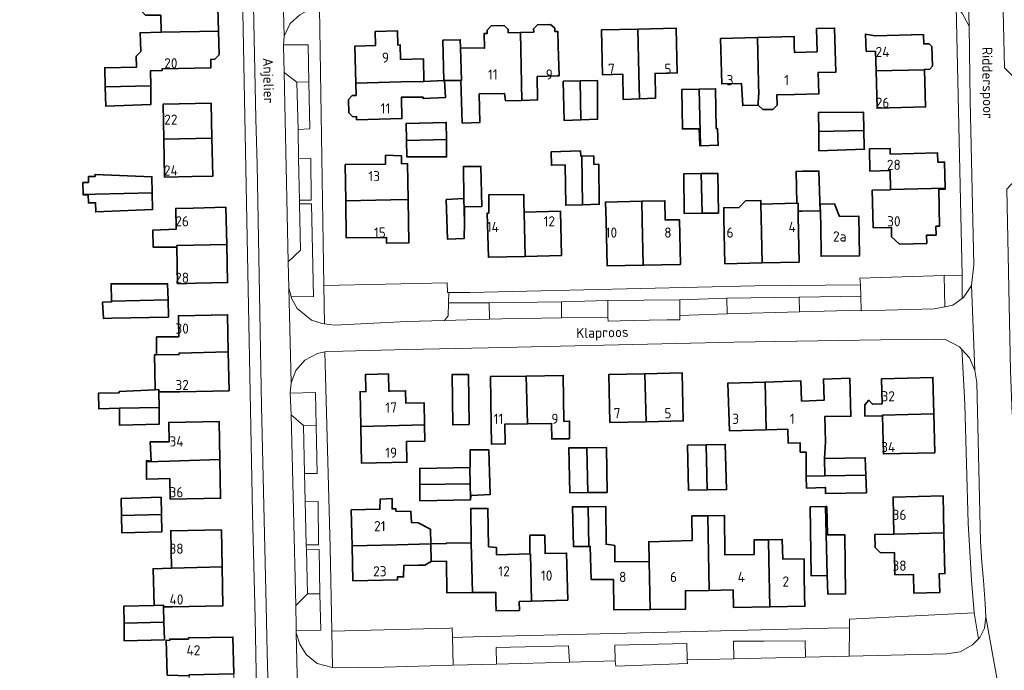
# Model space of a CAD drawing. Header units: metres. Extents: x 245598 to 248629, y 478632 to 481821.
# Tile 74 of 122: x 247222 to 247397, y 480003 to 480119. Entities that reach past the tile are written whole.
import ezdxf
from ezdxf.enums import TextEntityAlignment as Align

# ---------------------------------------------------------------- set-up
doc = ezdxf.new("R2010")
doc.units = ezdxf.units.M
for name, color, linetype, lineweight in [('B-XX-GR-GROENVOORZIENING-GV', 80, 'Continuous', 18), ('B-XX-OG-BEBOUWING-GV', 7, 'Continuous', 35), ('B-XX-OG-BEBOUWING-T18', 10, 'Continuous', 18), ('B-XX-OG-TERREIN_ERF-GV', 7, 'Continuous', 18), ('B-XX-OG-TOPOGRAFIE-T18', 10, 'Continuous', 18), ('B-XX-VH-VERHARDING_OPEN-GV', 252, 'Continuous', 18)]:
    doc.layers.add(name, color=color, linetype=linetype, lineweight=lineweight)
doc.styles.add('NLCS-ISO-M-T18', font='NLCS-ISO.ttf', dxfattribs={"height": 1.8})

msp = doc.modelspace()

# ---------------------------------------------------------------- linework, layer by layer
at = {"layer": 'B-XX-GR-GROENVOORZIENING-GV'}
msp.add_lwpolyline([(247395.95, 480138.23), (247396.58, 480110.21), (247398.91, 480107.9), (247399.11, 480090.99), (247397.01, 480088.69), (247397.65, 480056.53), (247397.96, 480048.79), (247399.6, 480048.83), (247399.69, 480048.4), (247400.35, 480046.35), (247402.28, 480044.7), (247404.18, 480044.25), (247414.44, 480044.7), (247415.29, 480046.03), (247415.558, 480058.869), (247417.68, 480061.084), (247417.76, 480062.65), (247417.76, 480070.56), (247417.05, 480071.14), (247415.69, 480071.56), (247414.48, 480123.99)], dxfattribs=at)
for points in [[(247269.08, 480109.38), (247271.29, 480107.64), (247273.455, 480107.696), (247273.34, 480114.28), (247268.94, 480114.27), (247268.93, 480114.03)], [(247273.455, 480107.696), (247271.29, 480107.64), (247271.52, 480099.28), (247273.6, 480099.38)], [(247271.78, 480086.72), (247273.83, 480086.73), (247273.78, 480094.1), (247271.63, 480094.09)], [(247270.29, 480069.68), (247274.27, 480069.64), (247273.9, 480086.1), (247271.8, 480086.09), (247271.97, 480077.89), (247269.76, 480075.8), (247269.9, 480071.22)], [(247360.29, 480066.96), (247360.25, 480069.58), (247347.442, 480069.35), (247347.5, 480066.59)], [(247305.35, 480068.56), (247305.4, 480065.661), (247307.62, 480065.72), (247318.16, 480065.876), (247318.134, 480068.71)], [(247326.35, 480068.95), (247326.36, 480066.033), (247326.4, 480065.31), (247328.618, 480065.354), (247331.093, 480065.402), (247333.7, 480065.453), (247336.855, 480065.515), (247339.13, 480065.56), (247339.14, 480066.33), (247339.1, 480069.1)], [(247272.5, 480046.81), (247274.748, 480046.765), (247274.62, 480052.68), (247270.11, 480052.54), (247270.28, 480048.72)], [(247272.5, 480046.81), (247272.69, 480038.31), (247274.93, 480038.3), (247274.748, 480046.765)], [(247272.98, 480025.69), (247275.17, 480025.7), (247275.07, 480033.38), (247272.8, 480033.39)], [(247273.18, 480016.99), (247275.399, 480017.014), (247275.24, 480024.84), (247273, 480024.82)], [(247275.399, 480017.014), (247273.18, 480016.99), (247271.16, 480014.93), (247271.16, 480014.92), (247271.12, 480014.56), (247271.2, 480011.52), (247271.192, 480010.53), (247275.53, 480010.56)], [(247348.656, 480005.5), (247353.533, 480005.611), (247361.333, 480005.789), (247361.322, 480008.678), (247353.978, 480008.589), (247353.389, 480008.633), (247348.6, 480008.589)], [(247319.556, 480004.911), (247319.422, 480007.811), (247306.622, 480007.5), (247306.678, 480004.567)], [(247340.422, 480005.378), (247340.367, 480008.178), (247327.633, 480007.922), (247327.678, 480005.133), (247327.778, 480004.178), (247340.456, 480004.633)]]:
    msp.add_lwpolyline(points, close=True, dxfattribs=at)
at = {"layer": 'B-XX-OG-BEBOUWING-GV'}
for points in [[(247247.208, 480119.502), (247247.282, 480116.479), (247257.432, 480116.701), (247257.331, 480120.858), (247256.522, 480121.628), (247255.812, 480121.611), (247255.809, 480121.739), (247255.776, 480123.105), (247247.126, 480122.893), (247247.134, 480122.582), (247245.11, 480122.582), (247245.056, 480125.932), (247236.972, 480125.718), (247237.073, 480122.37), (247243.556, 480122.564), (247243.556, 480120.435), (247244.488, 480119.502)], [(247243.675, 480113.102), (247242.853, 480112.239), (247242.901, 480110.279), (247237.29, 480110.21), (247237.38, 480106.818), (247245.445, 480107), (247245.417, 480109.654), (247247.447, 480109.703), (247247.44, 480109.985), (247256.09, 480110.196), (247256.057, 480111.554), (247256.054, 480111.678), (247256.783, 480111.696), (247257.535, 480112.486), (247257.432, 480116.701), (247247.282, 480116.479), (247243.572, 480116.389)], [(247281.736, 480107.48), (247289.761, 480107.683), (247293.814, 480107.785), (247293.72, 480111.77), (247289.666, 480111.639), (247289.603, 480114.232), (247289.204, 480114.222), (247289.144, 480116.715), (247285.156, 480116.618), (247285.216, 480114.125), (247281.578, 480114.037)], [(247308.743, 480116.386), (247308.726, 480116.979), (247308.018, 480117.661), (247305.684, 480117.597), (247305.013, 480116.88), (247305.028, 480116.287), (247304.483, 480116.273), (247304.552, 480113.643), (247300.31, 480113.7), (247300.433, 480107.952), (247300.35, 480107.96), (247300.59, 480100.41), (247303.68, 480100.48), (247303.61, 480105.56), (247308.08, 480105.61), (247308.25, 480104.33), (247311.143, 480104.422), (247310.896, 480116.443)], [(247310.896, 480116.443), (247311.143, 480104.422), (247313.94, 480104.51), (247313.877, 480108.668), (247317.376, 480108.76), (247317.739, 480108.77), (247317.601, 480113.999), (247317.532, 480116.619), (247316.984, 480116.604), (247316.967, 480117.197), (247316.238, 480117.878), (247313.907, 480117.816), (247313.235, 480117.097), (247313.252, 480116.505)], [(247325.425, 480108.956), (247329.027, 480109.044), (247329.1, 480104.56), (247331.969, 480104.686), (247331.872, 480109.114), (247331.698, 480117.062), (247325.231, 480116.904), (247325.299, 480114.137)], [(247331.698, 480117.062), (247331.872, 480109.114), (247331.969, 480104.686), (247334.8, 480104.81), (247334.736, 480109.184), (247338.648, 480109.28), (247338.454, 480117.228)], [(247359.369, 480114.074), (247359.325, 480115.736), (247352.883, 480115.565), (247353.046, 480107.514), (247353.09, 480105.351), (247353.05, 480105.35), (247353.01, 480103.55), (247353.795, 480102.804), (247355.559, 480102.806), (247356.33, 480103.587), (247356.294, 480105.417), (247359.39, 480105.48), (247363.699, 480105.568), (247363.593, 480109.362), (247366.72, 480109.399), (247366.513, 480117.218), (247363.315, 480117.133), (247363.423, 480113.034), (247359.399, 480112.927)], [(247297.31, 480107.944), (247297.44, 480107.95), (247300.35, 480107.96), (247300.433, 480107.952), (247300.31, 480113.7), (247300.25, 480115.15), (247297.16, 480115.1)], [(247350.045, 480107.434), (247350.24, 480103.51), (247353.01, 480103.55), (247353.05, 480105.35), (247353.09, 480105.351), (247353.046, 480107.514), (247352.883, 480115.565), (247346.325, 480115.39), (247346.538, 480107.341)], [(247373.754, 480113.11), (247373.852, 480109.626), (247382.426, 480109.807), (247382.423, 480109.907), (247383.361, 480109.933), (247383.826, 480110.484), (247383.729, 480113.937), (247383.234, 480114.461), (247382.296, 480114.434), (247382.25, 480116.066), (247373.677, 480115.825), (247372, 480116.16), (247372.13, 480113.09)], [(247382.426, 480109.807), (247373.852, 480109.626), (247374.039, 480103.024), (247382.61, 480103.265)], [(247289.761, 480107.683), (247281.736, 480107.48), (247281.788, 480105.303), (247281.13, 480105.288), (247280.457, 480104.571), (247280.515, 480102.192), (247281.211, 480101.519), (247281.88, 480101.534), (247281.894, 480100.995), (247289.918, 480101.189), (247289.826, 480104.98), (247293.645, 480104.999), (247293.659, 480104.73), (247297.598, 480104.937), (247297.44, 480107.95), (247297.31, 480107.944), (247293.814, 480107.785)], [(247318.44, 480107.8), (247318.63, 480100.88), (247321.606, 480100.981), (247321.47, 480107.875)], [(247321.606, 480100.981), (247324.55, 480101.08), (247324.53, 480107.95), (247321.47, 480107.875)], [(247237.38, 480106.818), (247237.47, 480103.42), (247245.48, 480103.7), (247245.445, 480107)], [(247342.78, 480096.383), (247342.561, 480106.417), (247339.49, 480106.35), (247339.56, 480099.36), (247342.56, 480099.4), (247342.65, 480096.59), (247342.65, 480096.38)], [(247342.78, 480096.383), (247345.9, 480096.46), (247345.8, 480099.43), (247345.53, 480099.44), (247345.44, 480106.48), (247342.561, 480106.417)], [(247247.761, 480097.53), (247256.283, 480097.748), (247256.158, 480103.907), (247247.634, 480103.733)], [(247363.703, 480098.933), (247371.683, 480099.086), (247371.6, 480102.34), (247363.67, 480102.261)], [(247297.8, 480097.462), (247297.77, 480100.5), (247290.66, 480100.33), (247290.722, 480097.297)], [(247371.683, 480099.086), (247363.703, 480098.933), (247363.71, 480096.91), (247363.73, 480095.5), (247371.78, 480095.75), (247371.76, 480096.09)], [(247256.283, 480097.748), (247247.761, 480097.53), (247247.898, 480090.815), (247252.797, 480090.915), (247256.421, 480090.989)], [(247297.8, 480097.462), (247290.722, 480097.297), (247290.78, 480094.42), (247297.83, 480094.41)], [(247376.404, 480088.649), (247386.103, 480088.854), (247385.991, 480093.497), (247384.791, 480093.468), (247384.751, 480095.118), (247376.363, 480094.915), (247376.339, 480095.914), (247372.67, 480095.825), (247372.766, 480091.898), (247376.324, 480091.985)], [(247291.006, 480086.881), (247290.92, 480093.21), (247289.84, 480093.16), (247289.84, 480094.57), (247287.02, 480094.69), (247287.02, 480093.125), (247279.88, 480093.034), (247279.962, 480086.603), (247287.961, 480086.804)], [(247321.734, 480094.552), (247321.56, 480094.55), (247321.51, 480095.46), (247316.36, 480095.3), (247316.38, 480092.94), (247318.8, 480092.98), (247318.91, 480085.85), (247321.905, 480085.941)], [(247321.905, 480085.941), (247324.85, 480086.03), (247324.75, 480093.09), (247323.91, 480093.08), (247323.86, 480094.58), (247321.734, 480094.552)], [(247300.891, 480087.049), (247300.985, 480082.755), (247301.01, 480085.58), (247304.05, 480085.6), (247303.89, 480092.71), (247300.83, 480092.73), (247300.9, 480087.05)], [(247235.654, 480087.794), (247245.716, 480088.059), (247245.663, 480090.901), (247235.58, 480091.29), (247235.588, 480090.928), (247234.403, 480090.905), (247234.423, 480089.871), (247233.445, 480089.852), (247233.486, 480087.752)], [(247343.042, 480084.422), (247342.888, 480091.446), (247339.83, 480091.41), (247339.9, 480084.38)], [(247342.888, 480091.446), (247343.042, 480084.422), (247345.93, 480084.46), (247345.84, 480091.48)], [(247359.807, 480086.182), (247360.056, 480086.188), (247360.049, 480084.777), (247360.78, 480084.79), (247363.93, 480084.84), (247363.75, 480091.88), (247360.75, 480091.85), (247359.701, 480091.825)], [(247386.103, 480088.854), (247376.404, 480088.649), (247376.406, 480088.573), (247373.157, 480088.496), (247373.318, 480081.847), (247376.567, 480081.926), (247376.607, 480080.266), (247377.979, 480078.959), (247382.818, 480079.075), (247382.773, 480080.524), (247384.482, 480080.565), (247384.454, 480082.115), (247385.065, 480082.13), (247384.961, 480088.671), (247386.107, 480088.699)], [(247245.716, 480088.059), (247235.654, 480087.794), (247233.486, 480087.752), (247233.487, 480087.681), (247234.376, 480087.698), (247234.404, 480086.259), (247235.686, 480086.284), (247235.72, 480084.67), (247245.77, 480085.098)], [(247287.961, 480086.804), (247279.962, 480086.603), (247280.045, 480080.048), (247287.19, 480080.138), (247287.19, 480079.1), (247291.11, 480079.17), (247291.006, 480086.881)], [(247300.985, 480082.755), (247300.891, 480087.049), (247297.75, 480086.84), (247297.98, 480079.84), (247300.96, 480079.95)], [(247305.288, 480084.459), (247305.028, 480084.453), (247305.22, 480076.63), (247311.705, 480076.789), (247311.546, 480084.613), (247311.517, 480086.04), (247311.51, 480086.04), (247311.48, 480087.75), (247305.3, 480087.69)], [(247250.048, 480078.412), (247250.042, 480078.681), (247258.89, 480078.907), (247258.733, 480085.485), (247252.948, 480085.346), (247249.884, 480085.273), (247249.971, 480081.625), (247245.82, 480081.43), (247245.88, 480078.39)], [(247332.375, 480086.556), (247325.95, 480086.41), (247326.097, 480083.012), (247326.262, 480075.088), (247332.635, 480075.221), (247332.453, 480083.145)], [(247332.375, 480086.556), (247332.453, 480083.145), (247332.635, 480075.221), (247339.211, 480075.358), (247339.047, 480083.282), (247336.502, 480083.229), (247336.48, 480086.65)], [(247353.694, 480075.62), (247353.53, 480083.67), (247353.477, 480086.039), (247353.463, 480086.66), (247350.729, 480086.598), (247349.639, 480085.462), (247346.878, 480085.399), (247346.92, 480083.52), (247347.102, 480075.471)], [(247360.044, 480083.817), (247360.049, 480084.777), (247360.056, 480086.188), (247359.807, 480086.182), (247353.477, 480086.039), (247353.53, 480083.67), (247353.694, 480075.62), (247360.225, 480075.768)], [(247364.056, 480082.348), (247364.113, 480076.795), (247370.902, 480076.865), (247370.831, 480083.894), (247367.387, 480083.859), (247366.499, 480086.078), (247363.973, 480086.021)], [(247311.705, 480076.789), (247318.192, 480076.948), (247318.001, 480084.772), (247311.546, 480084.613)], [(247250.048, 480078.412), (247250.203, 480071.94), (247253.503, 480072.018), (247259.051, 480072.15), (247258.89, 480078.907), (247250.042, 480078.681)], [(247248.53, 480069.08), (247248.434, 480071.938), (247238.42, 480071.93), (247238.496, 480068.843)], [(247248.53, 480069.08), (247238.496, 480068.843), (247238.499, 480068.713), (247236.927, 480068.664), (247237.054, 480065.791), (247238.57, 480065.83), (247248.58, 480066.03)], [(247250.414, 480062.535), (247246.472, 480062.52), (247246.476, 480059.338), (247250.476, 480059.428), (247250.471, 480059.664), (247259.17, 480059.867), (247259.039, 480066.438), (247250.339, 480066.263)], [(247246.476, 480059.338), (247246.1, 480059.33), (247246.18, 480056.44), (247246.253, 480053.157), (247246.89, 480053.19), (247246.893, 480052.788), (247250.609, 480052.792), (247259.308, 480052.966), (247259.17, 480059.867), (247250.471, 480059.664), (247250.476, 480059.428)], [(247283.654, 480055.873), (247283.471, 480055.87), (247283.519, 480053.283), (247283.527, 480052.831), (247283.495, 480052.83), (247282.515, 480052.813), (247282.63, 480046.664), (247293.909, 480046.914), (247293.836, 480050.811), (247290.606, 480050.75), (247290.565, 480052.964), (247287.822, 480052.912), (247287.577, 480052.907), (247287.521, 480055.946)], [(247301.68, 480055.87), (247298.79, 480055.83), (247298.91, 480046.93), (247301.81, 480047)], [(247312.121, 480047.115), (247311.919, 480055.588), (247305.566, 480055.48), (247305.71, 480047.007), (247305.798, 480043.486), (247308.203, 480043.546), (247308.116, 480047.048)], [(247311.919, 480055.588), (247312.121, 480047.115), (247316.41, 480047.188), (247316.45, 480044.44), (247319.56, 480044.46), (247319.59, 480047.59), (247318.604, 480047.541), (247318.466, 480055.7)], [(247332.939, 480055.999), (247326.567, 480055.866), (247326.743, 480047.367), (247333.129, 480047.5)], [(247333.129, 480047.5), (247339.716, 480047.637), (247339.54, 480056.136), (247332.939, 480055.999)], [(247354.199, 480054.527), (247347.636, 480054.326), (247347.894, 480045.879), (247354.38, 480046.077)], [(247354.38, 480046.077), (247358.211, 480046.194), (247358.286, 480043.714), (247360.408, 480043.779), (247360.443, 480042.112), (247361.474, 480042.127), (247361.505, 480037.867), (247364.772, 480037.891), (247364.75, 480040.95), (247364.91, 480043.916), (247364.773, 480048.391), (247369.407, 480048.45), (247369.201, 480055.186), (247364.54, 480055.043), (247364.656, 480051.282), (247360.668, 480051.16), (247360.665, 480051.26), (247360.559, 480054.721), (247354.199, 480054.527)], [(247374.939, 480050.633), (247373.21, 480050.6), (247372.58, 480051.29), (247371.85, 480050.51), (247371.89, 480048.49), (247374.99, 480048.532), (247374.987, 480048.638), (247384.086, 480048.875), (247383.932, 480055.331), (247374.832, 480055.113)], [(247246.253, 480053.157), (247239.88, 480052.83), (247239.881, 480052.633), (247236.207, 480052.578), (247236.25, 480049.8), (247239.895, 480049.882), (247246.91, 480050.04), (247246.893, 480052.788), (247246.89, 480053.19)], [(247239.895, 480049.882), (247239.91, 480046.91), (247246.93, 480047.04), (247246.91, 480050.04)], [(247384.086, 480048.875), (247374.987, 480048.638), (247374.99, 480048.532), (247375.152, 480041.782), (247384.25, 480042)], [(247248.704, 480043.92), (247245.37, 480043.92), (247245.53, 480040.52), (247244.68, 480040.6), (247244.679, 480040.366), (247248.766, 480040.496), (247257.692, 480040.78), (247257.569, 480047.52), (247248.641, 480047.357)], [(247293.909, 480046.914), (247282.63, 480046.664), (247282.752, 480040.176), (247290.801, 480040.326), (247290.732, 480043.967), (247293.963, 480044.029)], [(247343.774, 480043.384), (247340.48, 480043.31), (247340.63, 480035.34), (247343.94, 480035.399)], [(247343.94, 480035.399), (247347.39, 480035.46), (247347.14, 480043.46), (247343.774, 480043.384)], [(247302.079, 480033.892), (247302.16, 480034.44), (247305.52, 480034.59), (247305.3, 480042.51), (247301.97, 480042.5), (247301.97, 480039.4), (247301.941, 480039.399), (247302.016, 480036.516)], [(247322.83, 480034.94), (247322.676, 480042.893), (247319.45, 480042.85), (247319.64, 480034.91)], [(247322.676, 480042.893), (247322.83, 480034.94), (247326.23, 480034.96), (247326.13, 480042.94)], [(247257.692, 480040.78), (247248.766, 480040.496), (247244.679, 480040.366), (247244.67, 480037.3), (247248.823, 480037.406), (247248.889, 480033.772), (247257.816, 480033.935)], [(247372.049, 480038.023), (247371.95, 480041.1), (247364.75, 480040.95), (247364.772, 480037.891)], [(247301.941, 480039.399), (247293.07, 480039.22), (247293.085, 480036.354), (247302.016, 480036.516)], [(247372.049, 480038.023), (247364.772, 480037.891), (247361.505, 480037.867), (247361.52, 480035.732), (247364.815, 480035.838), (247364.88, 480035.84), (247364.88, 480034.79), (247372.15, 480034.91)], [(247293.085, 480036.354), (247293.1, 480033.48), (247302.04, 480033.63), (247302.079, 480033.892), (247302.016, 480036.516)], [(247247.323, 480031.032), (247247.27, 480034.1), (247240.21, 480033.87), (247240.264, 480030.877)], [(247288.998, 480025.709), (247295.018, 480025.85), (247294.954, 480028.442), (247292.78, 480029.58), (247291.62, 480029.62), (247291.49, 480031.61), (247288.851, 480031.646), (247288.841, 480032.068), (247288.17, 480032.051), (247288.17, 480033.87), (247286.07, 480033.8), (247286.007, 480031.998), (247280.94, 480031.872), (247281.097, 480025.526)], [(247385.862, 480027.792), (247385.709, 480034.35), (247376.859, 480034.141), (247377.013, 480027.566)], [(247247.323, 480031.032), (247240.264, 480030.877), (247240.32, 480027.81), (247247.38, 480028.01)], [(247312.871, 480015.722), (247312.672, 480024.071), (247312.56, 480024.068), (247306.645, 480023.92), (247306.63, 480025.23), (247305.24, 480025.34), (247305.15, 480032.14), (247302.13, 480032.13), (247302.2, 480026.05), (247302.394, 480017.21), (247306.524, 480017.265), (247306.566, 480015.565), (247306.574, 480013.987), (247310.717, 480014.078), (247310.677, 480015.667)], [(247322.876, 480032.439), (247320.11, 480032.41), (247320.14, 480032.4), (247320.31, 480025.36), (247323.005, 480025.397)], [(247327.632, 480022.676), (247327.59, 480025.56), (247327.29, 480025.64), (247326.06, 480025.78), (247325.99, 480032.46), (247322.876, 480032.439), (247323.005, 480025.397), (247323.25, 480025.4), (247323.4, 480019.55), (247327.377, 480019.54), (247327.426, 480014.173), (247333.873, 480014.232), (247333.683, 480022.731)], [(247365.202, 480020.267), (247364.899, 480032.45), (247362.2, 480032.41), (247362.35, 480020.21)], [(247365.202, 480020.267), (247365.285, 480016.951), (247368.43, 480016.99), (247368.3, 480027.46), (247365.24, 480027.48), (247365.13, 480032.45), (247364.899, 480032.45)], [(247344.329, 480017.62), (247344.041, 480030.819), (247341.24, 480030.79), (247341.289, 480026.426), (247333.596, 480026.234), (247333.683, 480022.731), (247333.873, 480014.232), (247340.127, 480014.289), (247340.101, 480017.145), (247340.094, 480017.547)], [(247348.541, 480017.693), (247348.547, 480017.318), (247348.587, 480015.003), (247348.594, 480014.583), (247355.05, 480014.694), (247354.871, 480023.093), (247354.796, 480026.591), (247352.25, 480026.55), (247352.25, 480023.96), (247347.1, 480023.9), (247347.03, 480030.85), (247344.041, 480030.819), (247344.329, 480017.62)], [(247249.109, 480021.534), (247258.083, 480021.812), (247257.976, 480028.324), (247248.999, 480028.176)], [(247377.089, 480024.337), (247377.182, 480020.378), (247380.453, 480020.455), (247380.53, 480017.146), (247385.119, 480017.254), (247385.041, 480020.563), (247386.031, 480020.586), (247385.862, 480027.792), (247377.013, 480027.566), (247373.624, 480027.486), (247373.678, 480025.207), (247374.65, 480024.28)], [(247295.018, 480025.85), (247288.998, 480025.709), (247281.097, 480025.526), (247281.251, 480019.307), (247289.151, 480019.502), (247289.138, 480020.015), (247290.21, 480020), (247290.27, 480022.02), (247292.84, 480022.06), (247293.964, 480022.088), (247295.096, 480022.738)], [(247302.2, 480026.05), (247297.75, 480025.99), (247297.751, 480025.89), (247295.018, 480025.85), (247295.096, 480022.738), (247297.797, 480022.778), (247297.88, 480017.15), (247302.394, 480017.21)], [(247312.56, 480024.068), (247312.672, 480024.071), (247312.871, 480015.722), (247319.265, 480015.881), (247319.057, 480024.23), (247315.256, 480024.135), (247315.2, 480027.4), (247312.56, 480027.38)], [(247361.151, 480020.24), (247361.1, 480023.2), (247357.358, 480023.136), (247357.25, 480026.63), (247354.796, 480026.591), (247354.871, 480023.093), (247355.05, 480014.694), (247361.244, 480014.8), (247361.21, 480016.786)], [(247258.083, 480021.812), (247249.109, 480021.534), (247245.864, 480021.448), (247246.035, 480014.958), (247247.689, 480015), (247247.697, 480014.709), (247249.221, 480014.725), (247258.197, 480014.871)], [(247247.697, 480014.709), (247247.689, 480015), (247246.035, 480014.958), (247240.689, 480014.822), (247240.711, 480011.798), (247247.771, 480012)], [(247240.711, 480011.798), (247240.733, 480008.7), (247247.856, 480008.878), (247247.771, 480012)], [(247252.242, 480002.501), (247252.24, 480002.633), (247260.139, 480002.854), (247260.007, 480009.346), (247252.106, 480009.184), (247252.11, 480008.978), (247248.822, 480009), (247248.811, 480008.756), (247248.178, 480008.767), (247248.356, 480002.611)]]:
    msp.add_lwpolyline(points, close=True, dxfattribs=at)
at = {"layer": 'B-XX-OG-TERREIN_ERF-GV'}
for points in [[(247214.725, 479916.965), (247229.978, 479923.911), (247230.659, 479922.138), (247230.933, 479922.256), (247232.533, 479922.967), (247238.2, 479925.467), (247265.6, 479937.556), (247265.211, 479954.822), (247264.196, 480000), (247263.911, 480012.7), (247263.48, 480031.27), (247262.31, 480089.26), (247261.2, 480147.83)], [(247257.331, 480120.858), (247257.432, 480116.701), (247257.535, 480112.486), (247256.783, 480111.696), (247256.054, 480111.678), (247256.057, 480111.554), (247256.09, 480110.196), (247247.44, 480109.985), (247247.447, 480109.703), (247245.417, 480109.654), (247245.445, 480107), (247245.48, 480103.7), (247237.47, 480103.42), (247237.38, 480106.818), (247237.29, 480110.21), (247242.901, 480110.279), (247242.853, 480112.239), (247243.675, 480113.102), (247243.572, 480116.389), (247247.282, 480116.479), (247247.208, 480119.502)]]:
    msp.add_lwpolyline(points, dxfattribs=at)
for points in [[(247297.31, 480121.52), (247276.81, 480120.94), (247275.3, 480120.779), (247276.09, 480071.618), (247297.92, 480072.09), (247297.99, 480070.39), (247298.19, 480070.391), (247301.91, 480070.4), (247352.38, 480071.54), (247371.08, 480071.73), (247371, 480072.94), (247385.886, 480073.384), (247389.11, 480073.48), (247388.039, 480121.13), (247387.49, 480121.8), (247384.26, 480123.15), (247379.19, 480123.2), (247362.5, 480122.83), (247339.94, 480122.35), (247319.55, 480121.86)], [(247310.896, 480116.443), (247313.252, 480116.505), (247313.235, 480117.097), (247313.907, 480117.816), (247316.238, 480117.878), (247316.967, 480117.197), (247316.984, 480116.604), (247317.532, 480116.619), (247317.601, 480113.999), (247317.739, 480108.77), (247317.376, 480108.76), (247313.877, 480108.668), (247313.94, 480104.51), (247311.143, 480104.422), (247308.25, 480104.33), (247308.08, 480105.61), (247303.61, 480105.56), (247303.68, 480100.48), (247300.59, 480100.41), (247300.35, 480107.96), (247297.44, 480107.95), (247297.598, 480104.937), (247293.659, 480104.73), (247293.645, 480104.999), (247289.826, 480104.98), (247289.918, 480101.189), (247281.894, 480100.995), (247281.88, 480101.534), (247281.211, 480101.519), (247280.515, 480102.192), (247280.457, 480104.571), (247281.13, 480105.288), (247281.788, 480105.303), (247281.736, 480107.48), (247281.578, 480114.037), (247285.216, 480114.125), (247285.156, 480116.618), (247289.144, 480116.715), (247289.204, 480114.222), (247289.603, 480114.232), (247289.666, 480111.639), (247293.72, 480111.77), (247293.814, 480107.785), (247297.31, 480107.944), (247297.16, 480115.1), (247300.25, 480115.15), (247300.31, 480113.7), (247304.552, 480113.643), (247304.483, 480116.273), (247305.028, 480116.287), (247305.013, 480116.88), (247305.684, 480117.597), (247308.018, 480117.661), (247308.726, 480116.979), (247308.743, 480116.386)], [(247329.027, 480109.044), (247325.425, 480108.956), (247325.299, 480114.137), (247325.231, 480116.904), (247331.698, 480117.062), (247338.454, 480117.228), (247338.648, 480109.28), (247334.736, 480109.184), (247334.8, 480104.81), (247331.969, 480104.686), (247329.1, 480104.56)], [(247352.883, 480115.565), (247359.325, 480115.736), (247359.369, 480114.074), (247359.399, 480112.927), (247363.423, 480113.034), (247363.315, 480117.133), (247366.513, 480117.218), (247366.72, 480109.399), (247363.593, 480109.362), (247363.699, 480105.568), (247359.39, 480105.48), (247356.294, 480105.417), (247356.33, 480103.587), (247355.559, 480102.806), (247353.795, 480102.804), (247353.01, 480103.55), (247350.24, 480103.51), (247350.045, 480107.434), (247346.538, 480107.341), (247346.325, 480115.39)], [(247373.852, 480109.626), (247373.754, 480113.11), (247372.13, 480113.09), (247372, 480116.16), (247373.677, 480115.825), (247382.25, 480116.066), (247382.296, 480114.434), (247383.234, 480114.461), (247383.729, 480113.937), (247383.826, 480110.484), (247383.361, 480109.933), (247382.423, 480109.907), (247382.426, 480109.807), (247382.61, 480103.265), (247374.039, 480103.024)], [(247324.53, 480107.95), (247324.55, 480101.08), (247321.606, 480100.981), (247318.63, 480100.88), (247318.44, 480107.8), (247321.47, 480107.875)], [(247342.78, 480096.383), (247342.65, 480096.38), (247342.65, 480096.59), (247342.56, 480099.4), (247339.56, 480099.36), (247339.49, 480106.35), (247342.561, 480106.417), (247345.44, 480106.48), (247345.53, 480099.44), (247345.8, 480099.43), (247345.9, 480096.46)], [(247247.761, 480097.53), (247247.634, 480103.733), (247256.158, 480103.907), (247256.283, 480097.748), (247256.421, 480090.989), (247252.797, 480090.915), (247247.898, 480090.815)], [(247363.703, 480098.933), (247363.67, 480102.261), (247371.6, 480102.34), (247371.683, 480099.086), (247371.76, 480096.09), (247371.78, 480095.75), (247363.73, 480095.5), (247363.71, 480096.91)], [(247290.722, 480097.297), (247290.66, 480100.33), (247297.77, 480100.5), (247297.8, 480097.462), (247297.83, 480094.41), (247290.78, 480094.42)], [(247376.324, 480091.985), (247372.766, 480091.898), (247372.67, 480095.825), (247376.339, 480095.914), (247376.363, 480094.915), (247384.751, 480095.118), (247384.791, 480093.468), (247385.991, 480093.497), (247386.103, 480088.854), (247386.107, 480088.699), (247384.961, 480088.671), (247385.065, 480082.13), (247384.454, 480082.115), (247384.482, 480080.565), (247382.773, 480080.524), (247382.818, 480079.075), (247377.979, 480078.959), (247376.607, 480080.266), (247376.567, 480081.926), (247373.318, 480081.847), (247373.157, 480088.496), (247376.406, 480088.573), (247376.404, 480088.649)], [(247289.84, 480093.16), (247290.92, 480093.21), (247291.006, 480086.881), (247291.11, 480079.17), (247287.19, 480079.1), (247287.19, 480080.138), (247280.045, 480080.048), (247279.962, 480086.603), (247279.88, 480093.034), (247287.02, 480093.125), (247287.02, 480094.69), (247289.84, 480094.57)], [(247321.905, 480085.941), (247318.91, 480085.85), (247318.8, 480092.98), (247316.38, 480092.94), (247316.36, 480095.3), (247321.51, 480095.46), (247321.56, 480094.55), (247321.734, 480094.552), (247323.86, 480094.58), (247323.91, 480093.08), (247324.75, 480093.09), (247324.85, 480086.03)], [(247300.985, 480082.755), (247300.96, 480079.95), (247297.98, 480079.84), (247297.75, 480086.84), (247300.891, 480087.049), (247300.9, 480087.05), (247300.83, 480092.73), (247303.89, 480092.71), (247304.05, 480085.6), (247301.01, 480085.58)], [(247233.486, 480087.752), (247233.445, 480089.852), (247234.423, 480089.871), (247234.403, 480090.905), (247235.588, 480090.928), (247235.58, 480091.29), (247245.663, 480090.901), (247245.716, 480088.059), (247245.77, 480085.098), (247235.72, 480084.67), (247235.686, 480086.284), (247234.404, 480086.259), (247234.376, 480087.698), (247233.487, 480087.681)], [(247343.042, 480084.422), (247339.9, 480084.38), (247339.83, 480091.41), (247342.888, 480091.446), (247345.84, 480091.48), (247345.93, 480084.46)], [(247360.049, 480084.777), (247360.044, 480083.817), (247360.225, 480075.768), (247353.694, 480075.62), (247347.102, 480075.471), (247346.92, 480083.52), (247346.878, 480085.399), (247349.639, 480085.462), (247350.729, 480086.598), (247353.463, 480086.66), (247353.477, 480086.039), (247359.807, 480086.182), (247359.701, 480091.825), (247360.75, 480091.85), (247363.75, 480091.88), (247363.93, 480084.84), (247360.78, 480084.79)], [(247311.546, 480084.613), (247318.001, 480084.772), (247318.192, 480076.948), (247311.705, 480076.789), (247305.22, 480076.63), (247305.028, 480084.453), (247305.288, 480084.459), (247305.3, 480087.69), (247311.48, 480087.75), (247311.51, 480086.04), (247311.517, 480086.04)], [(247249.884, 480085.273), (247252.948, 480085.346), (247258.733, 480085.485), (247258.89, 480078.907), (247259.051, 480072.15), (247253.503, 480072.018), (247250.203, 480071.94), (247250.048, 480078.412), (247245.88, 480078.39), (247245.82, 480081.43), (247249.971, 480081.625)], [(247326.097, 480083.012), (247325.95, 480086.41), (247332.375, 480086.556), (247336.48, 480086.65), (247336.502, 480083.229), (247339.047, 480083.282), (247339.211, 480075.358), (247332.635, 480075.221), (247326.262, 480075.088)], [(247367.387, 480083.859), (247370.831, 480083.894), (247370.902, 480076.865), (247364.113, 480076.795), (247364.056, 480082.348), (247363.973, 480086.021), (247366.499, 480086.078)], [(247238.57, 480065.83), (247237.054, 480065.791), (247236.927, 480068.664), (247238.499, 480068.713), (247238.496, 480068.843), (247238.42, 480071.93), (247248.434, 480071.938), (247248.53, 480069.08), (247248.58, 480066.03)], [(247246.91, 480050.04), (247246.93, 480047.04), (247239.91, 480046.91), (247239.895, 480049.882), (247236.25, 480049.8), (247236.207, 480052.578), (247239.881, 480052.633), (247239.88, 480052.83), (247246.253, 480053.157), (247246.18, 480056.44), (247246.1, 480059.33), (247246.476, 480059.338), (247246.472, 480062.52), (247250.414, 480062.535), (247250.339, 480066.263), (247259.039, 480066.438), (247259.17, 480059.867), (247259.308, 480052.966), (247250.609, 480052.792), (247246.893, 480052.788)], [(247391.222, 480013.633), (247390.733, 480019.433), (247390.15, 480029.54), (247389.54, 480050.56), (247389.11, 480059.44), (247389.064, 480060.273), (247388.61, 480060.76), (247386.24, 480062), (247381.99, 480062.14), (247348.76, 480061.59), (247305.21, 480060.59), (247290.8, 480060.28), (247279.48, 480060.01), (247276.67, 480059.94), (247276.27, 480059.86), (247277.18, 480025.29), (247277.478, 480010.378), (247298.389, 480010.933), (247298.811, 480010.956), (247298.848, 480009.258), (247302.511, 480009.4), (247324.989, 480009.922), (247365.378, 480010.933), (247369.154, 480010.979), (247369.167, 480012.533)], [(247283.519, 480053.283), (247283.471, 480055.87), (247283.654, 480055.873), (247287.521, 480055.946), (247287.577, 480052.907), (247287.822, 480052.912), (247290.565, 480052.964), (247290.606, 480050.75), (247293.836, 480050.811), (247293.909, 480046.914), (247293.963, 480044.029), (247290.732, 480043.967), (247290.801, 480040.326), (247282.752, 480040.176), (247282.63, 480046.664), (247282.515, 480052.813), (247283.495, 480052.83), (247283.527, 480052.831)], [(247301.68, 480055.87), (247301.81, 480047), (247298.91, 480046.93), (247298.79, 480055.83)], [(247318.604, 480047.541), (247319.59, 480047.59), (247319.56, 480044.46), (247316.45, 480044.44), (247316.41, 480047.188), (247312.121, 480047.115), (247308.116, 480047.048), (247308.203, 480043.546), (247305.798, 480043.486), (247305.71, 480047.007), (247305.566, 480055.48), (247311.919, 480055.588), (247318.466, 480055.7)], [(247333.129, 480047.5), (247326.743, 480047.367), (247326.567, 480055.866), (247332.939, 480055.999), (247339.54, 480056.136), (247339.716, 480047.637)], [(247358.211, 480046.194), (247354.38, 480046.077), (247347.894, 480045.879), (247347.636, 480054.326), (247354.199, 480054.527), (247360.559, 480054.721), (247360.665, 480051.26), (247360.668, 480051.16), (247364.656, 480051.282), (247364.54, 480055.043), (247369.201, 480055.186), (247369.407, 480048.45), (247364.773, 480048.391), (247364.91, 480043.916), (247364.75, 480040.95), (247371.95, 480041.1), (247372.049, 480038.023), (247372.15, 480034.91), (247364.88, 480034.79), (247364.88, 480035.84), (247364.815, 480035.838), (247361.52, 480035.732), (247361.505, 480037.867), (247361.474, 480042.127), (247360.443, 480042.112), (247360.408, 480043.779), (247358.286, 480043.714)], [(247374.99, 480048.532), (247371.89, 480048.49), (247371.85, 480050.51), (247372.58, 480051.29), (247373.21, 480050.6), (247374.939, 480050.633), (247374.832, 480055.113), (247383.932, 480055.331), (247384.086, 480048.875), (247384.25, 480042), (247375.152, 480041.782)], [(247244.679, 480040.366), (247244.68, 480040.6), (247245.53, 480040.52), (247245.37, 480043.92), (247248.704, 480043.92), (247248.641, 480047.357), (247257.569, 480047.52), (247257.692, 480040.78), (247257.816, 480033.935), (247248.889, 480033.772), (247248.823, 480037.406), (247244.67, 480037.3)], [(247343.774, 480043.384), (247347.14, 480043.46), (247347.39, 480035.46), (247343.94, 480035.399), (247340.63, 480035.34), (247340.48, 480043.31)], [(247301.941, 480039.399), (247301.97, 480039.4), (247301.97, 480042.5), (247305.3, 480042.51), (247305.52, 480034.59), (247302.16, 480034.44), (247302.079, 480033.892), (247302.04, 480033.63), (247293.1, 480033.48), (247293.085, 480036.354), (247293.07, 480039.22)], [(247322.676, 480042.893), (247326.13, 480042.94), (247326.23, 480034.96), (247322.83, 480034.94), (247319.64, 480034.91), (247319.45, 480042.85)], [(247247.323, 480031.032), (247247.38, 480028.01), (247240.32, 480027.81), (247240.264, 480030.877), (247240.21, 480033.87), (247247.27, 480034.1)], [(247289.138, 480020.015), (247289.151, 480019.502), (247281.251, 480019.307), (247281.097, 480025.526), (247280.94, 480031.872), (247286.007, 480031.998), (247286.07, 480033.8), (247288.17, 480033.87), (247288.17, 480032.051), (247288.841, 480032.068), (247288.851, 480031.646), (247291.49, 480031.61), (247291.62, 480029.62), (247292.78, 480029.58), (247294.954, 480028.442), (247295.018, 480025.85), (247297.751, 480025.89), (247297.75, 480025.99), (247302.2, 480026.05), (247302.13, 480032.13), (247305.15, 480032.14), (247305.24, 480025.34), (247306.63, 480025.23), (247306.645, 480023.92), (247312.56, 480024.068), (247312.56, 480027.38), (247315.2, 480027.4), (247315.256, 480024.135), (247319.057, 480024.23), (247319.265, 480015.881), (247312.871, 480015.722), (247310.677, 480015.667), (247310.717, 480014.078), (247306.574, 480013.987), (247306.566, 480015.565), (247306.524, 480017.265), (247302.394, 480017.21), (247297.88, 480017.15), (247297.797, 480022.778), (247295.096, 480022.738), (247293.964, 480022.088), (247292.84, 480022.06), (247290.27, 480022.02), (247290.21, 480020)], [(247377.013, 480027.566), (247376.859, 480034.141), (247385.709, 480034.35), (247385.862, 480027.792), (247386.031, 480020.586), (247385.041, 480020.563), (247385.119, 480017.254), (247380.53, 480017.146), (247380.453, 480020.455), (247377.182, 480020.378), (247377.089, 480024.337), (247374.65, 480024.28), (247373.678, 480025.207), (247373.624, 480027.486)], [(247348.547, 480017.318), (247348.541, 480017.693), (247344.329, 480017.62), (247340.094, 480017.547), (247340.101, 480017.145), (247340.127, 480014.289), (247333.873, 480014.232), (247327.426, 480014.173), (247327.377, 480019.54), (247323.4, 480019.55), (247323.25, 480025.4), (247323.005, 480025.397), (247320.31, 480025.36), (247320.14, 480032.4), (247320.11, 480032.41), (247322.876, 480032.439), (247325.99, 480032.46), (247326.06, 480025.78), (247327.29, 480025.64), (247327.59, 480025.56), (247327.632, 480022.676), (247333.683, 480022.731), (247333.596, 480026.234), (247341.289, 480026.426), (247341.24, 480030.79), (247344.041, 480030.819), (247347.03, 480030.85), (247347.1, 480023.9), (247352.25, 480023.96), (247352.25, 480026.55), (247354.796, 480026.591), (247357.25, 480026.63), (247357.358, 480023.136), (247361.1, 480023.2), (247361.151, 480020.24), (247361.21, 480016.786), (247361.244, 480014.8), (247355.05, 480014.694), (247348.594, 480014.583), (247348.587, 480015.003)], [(247362.35, 480020.21), (247362.2, 480032.41), (247364.899, 480032.45), (247365.13, 480032.45), (247365.24, 480027.48), (247368.3, 480027.46), (247368.43, 480016.99), (247365.285, 480016.951), (247365.202, 480020.267)], [(247240.711, 480011.798), (247240.689, 480014.822), (247246.035, 480014.958), (247245.864, 480021.448), (247249.109, 480021.534), (247248.999, 480028.176), (247257.976, 480028.324), (247258.083, 480021.812), (247258.197, 480014.871), (247249.221, 480014.725), (247247.697, 480014.709), (247247.771, 480012), (247247.856, 480008.878), (247240.733, 480008.7)], [(247252.242, 480002.501), (247248.356, 480002.611), (247248.178, 480008.767), (247248.811, 480008.756), (247248.822, 480009), (247252.11, 480008.978), (247252.106, 480009.184), (247260.007, 480009.346), (247260.139, 480002.854), (247260.273, 479996.219), (247252.374, 479996.059)]]:
    msp.add_lwpolyline(points, close=True, dxfattribs=at)
at = {"layer": 'B-XX-VH-VERHARDING_OPEN-GV'}
for points in [[(247261.2, 480147.83), (247262.31, 480089.26), (247263.48, 480031.27), (247263.911, 480012.7), (247264.196, 480000), (247265.211, 479954.822), (247265.6, 479937.556), (247266.781, 479938.415), (247266.9, 479938.57), (247267.42, 479939.6), (247267.53, 479940.71), (247267.507, 479941.257), (247267.48, 479941.89), (247266.212, 480000), (247266.07, 480006.53), (247265.87, 480014.99), (247265.03, 480050.26), (247264.73, 480066.83), (247264.27, 480093.03), (247264.07, 480101.13), (247263.33, 480135.36)], [(247396.58, 480110.21), (247395.95, 480138.23)], [(247389.08, 480119.86), (247390.35, 480117.56), (247389.81, 480136.1)], [(247389.81, 480136.1), (247390.35, 480117.56), (247390.5, 480104.35), (247391.15, 480075.26), (247390.73, 480071.61), (247391.35, 480056.54), (247391.69, 480054.46), (247392.36, 480026.28), (247392.6, 480022.6), (247392.856, 480019.378), (247393.167, 480015.233), (247393.278, 480012.922), (247396.533, 479994.9), (247400.5, 479978.822)], [(247263.33, 480135.36), (247264.07, 480101.13), (247264.27, 480093.03), (247264.73, 480066.83), (247265.03, 480050.26), (247265.87, 480014.99), (247266.07, 480006.53), (247266.212, 480000)], [(247268.63, 480131.79), (247269.06, 480115.82), (247270.11, 480118.02), (247271.82, 480119.57)], [(247271.611, 479992.767), (247271.189, 480010.078), (247271.192, 480010.53), (247271.2, 480011.52), (247271.12, 480014.56), (247271.16, 480014.92), (247271.16, 480014.93), (247270.28, 480048.72), (247270.11, 480052.54), (247270.32, 480054.37), (247269.9, 480071.22), (247269.76, 480075.8), (247269.08, 480109.38), (247268.93, 480114.03), (247268.94, 480114.27), (247269.06, 480115.82), (247268.63, 480131.79)], [(247396.533, 479994.9), (247393.278, 480012.922), (247393.022, 480010.9), (247392.211, 480009.256), (247391.983, 480009.03), (247390.9, 480007.956), (247388.722, 480006.722), (247386.378, 480006.378), (247369.111, 480005.978), (247361.333, 480005.789), (247353.533, 480005.611), (247348.656, 480005.5), (247341.322, 480005.322), (247341.322, 480005.333), (247340.422, 480005.378), (247340.456, 480004.633), (247327.778, 480004.178), (247327.678, 480005.133), (247319.556, 480004.911), (247306.678, 480004.567), (247298.956, 480004.356), (247286.789, 480004.022), (247277.778, 480003.911), (247277.612, 480003.956), (247274.922, 480004.678), (247272.989, 480006.267), (247271.811, 480008.089), (247271.189, 480010.078), (247271.611, 479992.767)]]:
    msp.add_lwpolyline(points, dxfattribs=at)
for points in [[(247276.09, 480071.618), (247275.3, 480120.779), (247273.72, 480120.61), (247271.82, 480119.57), (247270.11, 480118.02), (247269.06, 480115.82), (247268.94, 480114.27), (247273.34, 480114.28), (247273.455, 480107.696), (247273.6, 480099.38), (247271.52, 480099.28), (247271.63, 480094.09), (247273.78, 480094.1), (247273.83, 480086.73), (247271.78, 480086.72), (247271.8, 480086.09), (247273.9, 480086.1), (247274.27, 480069.64), (247270.29, 480069.68), (247270.37, 480069.39), (247271.34, 480067.53), (247273.92, 480065.49), (247275.78, 480064.91), (247276.194, 480064.848)], [(247389.11, 480073.48), (247389.11, 480069.309), (247389.35, 480069.48), (247390.73, 480071.61), (247391.15, 480075.26), (247390.5, 480104.35), (247390.35, 480117.56), (247389.08, 480119.86), (247388.039, 480121.13)], [(247271.29, 480107.64), (247269.08, 480109.38), (247269.76, 480075.8), (247271.97, 480077.89), (247271.8, 480086.09), (247271.78, 480086.72), (247271.63, 480094.09), (247271.52, 480099.28)], [(247371.134, 480069.712), (247371.2, 480067.28), (247371.2, 480067.15), (247384.15, 480067.46), (247386.047, 480067.836), (247385.886, 480073.384), (247371, 480072.94), (247371.08, 480071.73)], [(247389.11, 480069.309), (247389.11, 480073.48), (247385.886, 480073.384), (247386.047, 480067.836), (247387.43, 480068.11)], [(247333.7, 480065.453), (247331.093, 480065.402), (247328.618, 480065.354), (247326.4, 480065.31), (247326.36, 480066.033), (247326.36, 480065.99), (247318.16, 480065.876), (247307.62, 480065.72), (247305.4, 480065.661), (247297.448, 480065.448), (247290.8, 480065.27), (247277.99, 480064.58), (247276.194, 480064.848), (247275.78, 480064.91), (247273.92, 480065.49), (247271.34, 480067.53), (247270.37, 480069.39), (247270.29, 480069.68), (247269.9, 480071.22), (247270.32, 480054.37), (247271.12, 480056.59), (247272.7, 480058.41), (247274.99, 480059.57), (247276.27, 480059.86), (247276.67, 480059.94), (247279.48, 480060.01), (247290.8, 480060.28), (247305.21, 480060.59), (247348.76, 480061.59), (247381.99, 480062.14), (247386.24, 480062), (247388.61, 480060.76), (247389.064, 480060.273), (247390.41, 480058.83), (247391.35, 480056.54), (247390.73, 480071.61), (247389.35, 480069.48), (247389.11, 480069.309), (247387.43, 480068.11), (247386.047, 480067.836), (247384.15, 480067.46), (247371.2, 480067.15), (247371.2, 480067.28), (247360.29, 480066.96), (247347.5, 480066.59), (247339.14, 480066.33), (247339.13, 480065.56), (247336.855, 480065.515)], [(247298.141, 480068.54), (247298.19, 480070.391), (247297.99, 480070.39), (247297.92, 480072.09), (247276.09, 480071.618), (247276.194, 480064.848), (247277.99, 480064.58), (247290.8, 480065.27), (247297.448, 480065.448), (247298.08, 480066.23)], [(247360.25, 480069.58), (247371.134, 480069.712), (247371.08, 480071.73), (247352.38, 480071.54), (247301.91, 480070.4), (247298.19, 480070.391), (247298.141, 480068.54), (247305.35, 480068.56), (247318.134, 480068.71), (247326.35, 480068.95), (247339.1, 480069.1), (247347.442, 480069.35)], [(247371.134, 480069.712), (247360.25, 480069.58), (247360.29, 480066.96), (247371.2, 480067.28)], [(247297.448, 480065.448), (247305.4, 480065.661), (247305.35, 480068.56), (247298.141, 480068.54), (247298.08, 480066.23)], [(247318.134, 480068.71), (247318.16, 480065.876), (247326.36, 480065.99), (247326.36, 480066.033), (247326.35, 480068.95)], [(247339.14, 480066.33), (247347.5, 480066.59), (247347.442, 480069.35), (247339.1, 480069.1)], [(247272.8, 480033.39), (247275.07, 480033.38), (247275.17, 480025.7), (247272.98, 480025.69), (247273, 480024.82), (247275.24, 480024.84), (247275.399, 480017.014), (247275.53, 480010.56), (247271.192, 480010.53), (247271.189, 480010.078), (247271.811, 480008.089), (247272.989, 480006.267), (247274.922, 480004.678), (247277.612, 480003.956), (247277.478, 480010.378), (247277.18, 480025.29), (247276.27, 480059.86), (247274.99, 480059.57), (247272.7, 480058.41), (247271.12, 480056.59), (247270.32, 480054.37), (247270.11, 480052.54), (247274.62, 480052.68), (247274.748, 480046.765), (247274.93, 480038.3), (247272.69, 480038.31)], [(247390.733, 480019.433), (247391.222, 480013.633), (247391.983, 480009.03), (247392.211, 480009.256), (247393.022, 480010.9), (247393.278, 480012.922), (247393.167, 480015.233), (247392.856, 480019.378), (247392.6, 480022.6), (247392.36, 480026.28), (247391.69, 480054.46), (247391.35, 480056.54), (247390.41, 480058.83), (247389.064, 480060.273), (247389.11, 480059.44), (247389.54, 480050.56), (247390.15, 480029.54)], [(247272.8, 480033.39), (247272.69, 480038.31), (247272.5, 480046.81), (247270.28, 480048.72), (247271.16, 480014.93), (247273.18, 480016.99), (247273, 480024.82), (247272.98, 480025.69)], [(247391.222, 480013.633), (247369.167, 480012.533), (247369.154, 480010.979), (247369.111, 480005.978), (247386.378, 480006.378), (247388.722, 480006.722), (247390.9, 480007.956), (247391.983, 480009.03)], [(247277.612, 480003.956), (247277.778, 480003.911), (247286.789, 480004.022), (247298.956, 480004.356), (247298.848, 480009.258), (247298.811, 480010.956), (247298.389, 480010.933), (247277.478, 480010.378)], [(247365.378, 480010.933), (247324.989, 480009.922), (247302.511, 480009.4), (247298.848, 480009.258), (247298.956, 480004.356), (247306.678, 480004.567), (247306.622, 480007.5), (247319.422, 480007.811), (247319.556, 480004.911), (247327.678, 480005.133), (247327.633, 480007.922), (247340.367, 480008.178), (247340.422, 480005.378), (247341.322, 480005.333), (247341.322, 480005.322), (247348.656, 480005.5), (247348.6, 480008.589), (247353.389, 480008.633), (247353.978, 480008.589), (247361.322, 480008.678), (247361.333, 480005.789), (247369.111, 480005.978), (247369.154, 480010.979)]]:
    msp.add_lwpolyline(points, close=True, dxfattribs=at)

# ---------------------------------------------------------------- texts
at = {"layer": 'B-XX-OG-BEBOUWING-T18', "style": 'NLCS-ISO-M-T18'}
for s, p in [('24', (247375, 480113)), ('20', (247249, 480111)), ('9', (247287, 480112)), ('11', (247306, 480109)), ('9', (247316, 480109)), ('7', (247327, 480110)), ('5', (247337, 480110)), ('3', (247348, 480108)), ('1', (247358, 480108)), ('26', (247375, 480104)), ('11', (247287, 480103)), ('22', (247249, 480101)), ('28', (247377, 480093)), ('24', (247249, 480092)), ('13', (247285, 480091)), ('26', (247251, 480083)), ('12', (247316, 480083)), ('30', (247377, 480083)), ('15', (247286, 480081)), ('14', (247306, 480082)), ('10', (247327, 480081)), ('8', (247337, 480081)), ('6', (247348, 480081)), ('4', (247359, 480082)), ('2a', (247367.425, 480080.317)), ('28', (247251, 480073)), ('30', (247251, 480064)), ('32', (247251, 480054)), ('32', (247376, 480052)), ('17', (247288, 480050)), ('11', (247307, 480048)), ('9', (247317, 480048)), ('7', (247328, 480049)), ('5', (247337, 480049)), ('3', (247349, 480048)), ('1', (247359, 480048)), ('34', (247250, 480044)), ('34', (247376, 480043)), ('19', (247288, 480042)), ('36', (247250, 480035)), ('36', (247378, 480031)), ('21', (247286, 480029)), ('38', (247250, 480025)), ('38', (247378, 480022)), ('23', (247286, 480021)), ('12', (247308, 480021)), ('10', (247315.538, 480020.246)), ('8', (247329, 480020)), ('6', (247338, 480020)), ('4', (247350, 480020)), ('2', (247357.871, 480019.187)), ('40', (247250, 480016)), ('42', (247253, 480007))]:
    msp.add_text(s, height=1.8, dxfattribs=at).set_placement(p, align=Align.MIDDLE_CENTER)
at = {"layer": 'B-XX-OG-TOPOGRAFIE-T18', "style": 'NLCS-ISO-M-T18'}
for s, rotation, p in [('Ridderspoor', 270.9, (247393.611, 480107.501)), ('Anjelier', 271.4, (247266.299, 480107.918)), ('Klaproos', 1.5, (247325.409, 480063.307))]:
    msp.add_text(s, height=1.8, rotation=rotation, dxfattribs=at).set_placement(p, align=Align.MIDDLE_CENTER)

doc.saveas('drawing.dxf')
